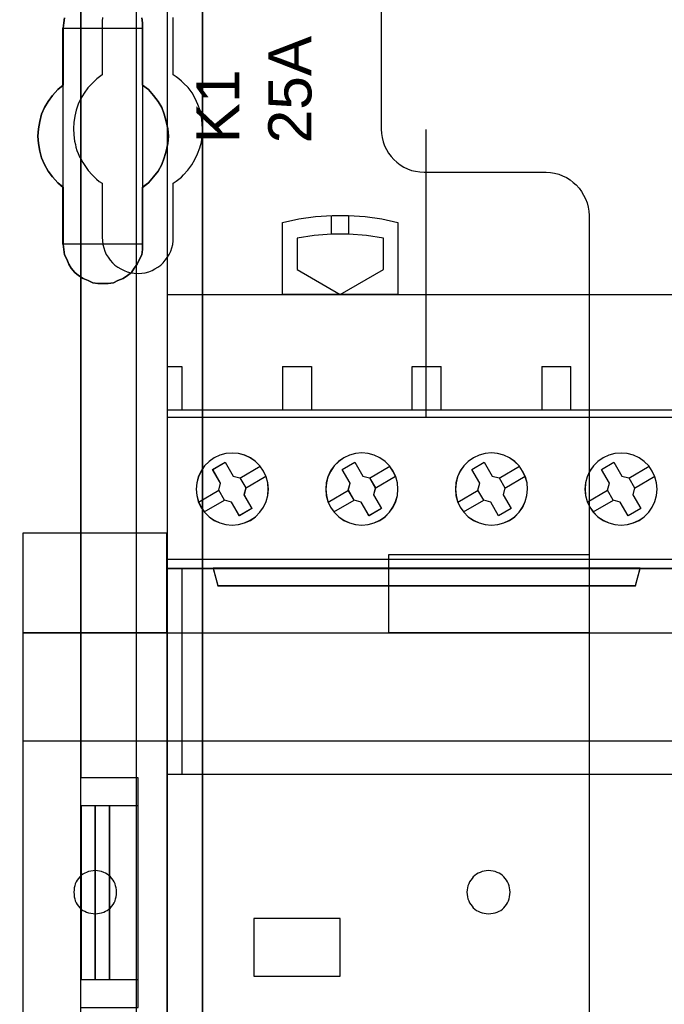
# Model space of a CAD drawing. Extents: x -631805 to -376315, y -40155 to 84873.
# Tile 32 of 256: x -615106 to -614658, y -34962 to -34279. Entities that reach past the tile are written whole.
import ezdxf

# ---------------------------------------------------------------- set-up
doc = ezdxf.new("R2010")
doc.units = 0
doc.header["$MEASUREMENT"] = 0
doc.layers.get('0').update_dxf_attribs({"color": 252})
for name, color, linetype in [('30', 7, 'Continuous'), ('45', 8, 'Continuous'), ('5', 7, 'Continuous'), ('50', 7, 'Continuous')]:
    doc.layers.add(name, color=color, linetype=linetype)
doc.styles.get("Standard").update_dxf_attribs({"font": 'arial.ttf', "bigfont": 'BIGFONT.SHX'})

# ---------------------------------------------------------------- blocks, each defined once
blk = doc.blocks.new('*U1036')
at = {"layer": '5', "color": 7}
for points in [[(512.441967, -420.09206), (512.441967, -743.189759)], [(512.442723, -743.189733), (512.442723, -420.09035), (512.391166, -418.960093), (512.288053, -418.035337), (512.184939, -417.624335), (512.081826, -417.367458), (511.978713, -417.161957), (511.875599, -417.110582), (510.328897, -416.853705), (510.328897, -416.853705), (500.687789, -416.853705), (499.192644, -417.110582), (499.089531, -417.161957), (498.986417, -417.367458), (498.883304, -417.624335), (498.780191, -418.035337), (498.62552, -418.960093), (498.62552, -420.09035), (498.62552, -498.745964), (498.62552, -523.251991), (498.62552, -648.761896)], [(508.216007, -449.786298), (508.267581, -450.14598), (508.267581, -450.505662), (508.267581, -454.462163), (508.680179, -454.770462), (509.041202, -455.181527), (509.35065, -455.592592), (509.608524, -456.003657), (509.763248, -456.466105), (509.917972, -456.979937), (510.021122, -457.493768), (510.072696, -458.007599), (510.021122, -458.521431), (509.917972, -459.035262), (509.763248, -459.49771), (509.608524, -459.960158), (509.35065, -460.422606), (509.041202, -460.833672), (508.680179, -461.244737), (508.267581, -461.553035), (508.267581, -465.509537), (508.267581, -465.869219), (508.216007, -466.2289), (508.061283, -466.537199), (507.906558, -466.896881), (507.70026, -467.153797), (507.493961, -467.462096), (507.236087, -467.667628), (506.926639, -467.873161), (506.565616, -468.02731), (506.256168, -468.18146), (505.895145, -468.232843), (505.534122, -468.232843), (505.173099, -468.232843), (504.812076, -468.18146), (504.502628, -468.02731), (504.141605, -467.873161), (503.832156, -467.667628), (503.574283, -467.462096), (503.316409, -467.153797), (503.161685, -466.896881), (503.006961, -466.537199), (502.852237, -466.2289), (502.800662, -465.869219), (502.749087, -465.509537), (502.749087, -461.553035), (502.388064, -461.244737), (502.027041, -460.833672), (501.717593, -460.422606), (501.459719, -459.960158), (501.253421, -459.49771), (501.150271, -459.035262), (501.047122, -458.521431), (500.995547, -458.007599), (501.047122, -457.493768), (501.150271, -456.979937), (501.253421, -456.466105), (501.459719, -456.003657), (501.717593, -455.592592), (502.027041, -455.181527), (502.388064, -454.770462), (502.749087, -454.462163), (502.749087, -450.505662), (502.800662, -450.14598), (502.852237, -449.786298)], [(502.852237, -449.786298), (502.800662, -450.14598), (502.749087, -450.505662), (502.749087, -454.462163), (502.388064, -454.770462), (502.027041, -455.181527), (501.717593, -455.592592), (501.459719, -456.003657), (501.253421, -456.466105), (501.150271, -456.979937), (501.047122, -457.493768), (500.995547, -458.007599), (501.047122, -458.521431), (501.150271, -459.035262), (501.253421, -459.49771), (501.459719, -459.960158), (501.717593, -460.422606), (502.027041, -460.833672), (502.388064, -461.244737), (502.749087, -461.553035), (502.749087, -465.509537), (502.800662, -465.869219), (502.852237, -466.2289), (503.006961, -466.537199), (503.161685, -466.896881), (503.316409, -467.153797), (503.574283, -467.462096), (503.832156, -467.667628), (504.141605, -467.873161), (504.502628, -468.02731), (504.812076, -468.18146), (505.173099, -468.232843), (505.534122, -468.232843), (505.895145, -468.232843), (506.256168, -468.18146), (506.565616, -468.02731), (506.926639, -467.873161), (507.236087, -467.667628), (507.493961, -467.462096), (507.70026, -467.153797), (507.906558, -466.896881), (508.061283, -466.537199), (508.216007, -466.2289), (508.267581, -465.869219), (508.267581, -465.509537), (508.267581, -461.553035), (508.680179, -461.244737), (509.041202, -460.833672), (509.35065, -460.422606), (509.608524, -459.960158), (509.763248, -459.49771), (509.917972, -459.035262), (510.021122, -458.521431), (510.072696, -458.007599), (510.021122, -457.493768), (509.917972, -456.979937), (509.763248, -456.466105), (509.608524, -456.003657), (509.35065, -455.592592), (509.041202, -455.181527), (508.680179, -454.770462), (508.267581, -454.462163), (508.267581, -450.505662), (508.267581, -450.14598), (508.216007, -449.786298)], [(502.852237, -449.786298), (502.800662, -450.14598), (502.749087, -450.505662), (502.749087, -454.462163), (502.388064, -454.770462), (502.027041, -455.181527), (501.717593, -455.592592), (501.459719, -456.003657), (501.253421, -456.466105), (501.150271, -456.979937), (501.047122, -457.493768), (500.995547, -458.007599), (501.047122, -458.521431), (501.150271, -459.035262), (501.253421, -459.49771), (501.459719, -459.960158), (501.717593, -460.422606), (502.027041, -460.833672), (502.388064, -461.244737), (502.749087, -461.553035), (502.749087, -465.509537), (502.800662, -465.869219), (502.852237, -466.2289), (503.006961, -466.537199), (503.161685, -466.896881), (503.316409, -467.153797), (503.574283, -467.462096), (503.832156, -467.667628), (504.141605, -467.873161), (504.502628, -468.02731), (504.812076, -468.18146), (505.173099, -468.232843), (505.534122, -468.232843), (505.895145, -468.232843), (506.256168, -468.18146), (506.565616, -468.02731), (506.926639, -467.873161), (507.236087, -467.667628), (507.493961, -467.462096), (507.70026, -467.153797), (507.906558, -466.896881), (508.061283, -466.537199), (508.216007, -466.2289), (508.267581, -465.869219), (508.267581, -465.509537), (508.267581, -461.553035), (508.680179, -461.244737), (509.041202, -460.833672), (509.35065, -460.422606), (509.608524, -459.960158), (509.763248, -459.49771), (509.917972, -459.035262), (510.021122, -458.521431), (510.072696, -458.007599), (510.021122, -457.493768), (509.917972, -456.979937), (509.763248, -456.466105), (509.608524, -456.003657), (509.35065, -455.592592), (509.041202, -455.181527), (508.680179, -454.770462), (508.267581, -454.462163), (508.267581, -450.505662), (508.267581, -450.14598), (508.216007, -449.786298)], [(502.85105, -449.788672), (502.799466, -450.14877), (502.747882, -450.508867), (508.26734, -450.508867), (508.26734, -450.508867), (508.26734, -450.14877), (508.215757, -449.788672)]]:
    blk.add_lwpolyline(points, dxfattribs=at)
for points in [[(512.440072, -743.18882), (512.440072, -420.092375), (512.440072, -743.18882)], [(502.747882, -450.506219), (502.747882, -454.462535), (502.747882, -450.506219)], [(508.264689, -454.462535), (508.264689, -450.506219), (508.264689, -454.462535)], [(502.750533, -454.459887), (502.389213, -454.768337), (502.027892, -455.179604), (501.718188, -455.590871), (501.460102, -456.002138), (501.253633, -456.464813), (501.150399, -456.978897), (501.047164, -457.492981), (500.995547, -458.007065), (501.047164, -458.521149), (501.150399, -459.035233), (501.253633, -459.497908), (501.460102, -459.960583), (501.718188, -460.423259), (502.027892, -460.834526), (502.389213, -461.245793), (502.750533, -461.554243), (502.750533, -454.459887)], [(508.264689, -461.554243), (508.677948, -461.245793), (509.03955, -460.834526), (509.349494, -460.423259), (509.60778, -459.960583), (509.762752, -459.497908), (509.917724, -459.035233), (510.021039, -458.521149), (510.072696, -458.007065), (510.021039, -457.492981), (509.917724, -456.978897), (509.762752, -456.464813), (509.60778, -456.002138), (509.349494, -455.590871), (509.03955, -455.179604), (508.677948, -454.768337), (508.264689, -454.459887), (508.264689, -461.554243)], [(502.747882, -461.551595), (502.747882, -465.507911), (502.747882, -461.551595)], [(508.264689, -465.507911), (508.264689, -461.551595), (508.264689, -465.507911)], [(502.747882, -465.507911), (502.799466, -465.867807), (502.85105, -466.227704), (503.005801, -466.536187), (503.160552, -466.896084), (503.315303, -467.153153), (503.573222, -467.461635), (503.83114, -467.667291), (504.140643, -467.872946), (504.501729, -468.027187), (504.811231, -468.181429), (505.172317, -468.232843), (505.533403, -468.232843), (505.894489, -468.232843), (506.255575, -468.181429), (506.565078, -468.027187), (506.926164, -467.872946), (507.235666, -467.667291), (507.493585, -467.461635), (507.69992, -467.153153), (507.906254, -466.896084), (508.061006, -466.536187), (508.215757, -466.227704), (508.26734, -465.867807), (508.26734, -465.507911), (502.747882, -465.507911)]]:
    blk.add_lwpolyline(points, close=True, dxfattribs=at)
at = {"layer": '50', "color": 7}
for points in [[(503.983265, -85.921426), (839.76091, -85.921426), (839.76091, -735.000783), (503.983265, -735.000783), (503.983265, -85.921426)], [(507.824617, -728.385739), (835.919558, -728.385739), (835.919558, -441.457538), (507.824617, -441.457538), (507.824617, -728.385739)]]:
    blk.add_lwpolyline(points, dxfattribs=at)
blk = doc.blocks.new('*U1055')
at = {"layer": '50', "color": 7}
for points in [[(503.999172, -518.475839), (507.968207, -518.475839), (507.968207, -502.523649), (503.999172, -502.523649), (503.999172, -443.506853)], [(509.985212, -443.001103), (509.985212, -577.995737)], [(509.985212, -443.001536), (509.985212, -477.51456), (834.016113, -477.51456)], [(509.985212, -443.001536), (509.985212, -477.51456), (834.016113, -477.51456)], [(527.95924, -477.55693), (527.95924, -457.544965)], [(509.985212, -487.347089), (834.016113, -487.347089), (834.016113, -533.64975), (509.985212, -533.64975), (509.985212, -487.347089)], [(504.988008, -504.475234), (503.999172, -504.475234), (503.999172, -516.521606), (504.988008, -516.521606), (504.988008, -504.475234)], [(505.976845, -504.475234), (504.985357, -504.475234), (504.985357, -516.521606), (505.976845, -516.521606), (505.976845, -504.475234)], [(507.970424, -504.475234), (505.974194, -504.475234), (505.974194, -516.521606), (507.970424, -516.521606), (507.970424, -504.475234)]]:
    blk.add_lwpolyline(points, dxfattribs=at)
blk = doc.blocks.new('*U1056')
at = {"layer": '30', "color": 7}
for points in [[(524.841258, -435.499232), (524.841258, -457.516491), (524.863635, -457.809154), (524.908387, -458.101817), (524.975515, -458.39448), (525.06502, -458.664631), (525.199277, -458.934781), (525.35591, -459.182419), (525.534919, -459.407544), (525.713928, -459.63267), (525.937689, -459.81277), (526.16145, -459.99287), (526.407588, -460.150458), (526.676101, -460.263021), (526.944615, -460.375583), (527.213129, -460.443121), (527.526394, -460.488146), (527.817284, -460.510659), (536.297839, -460.510659), (536.588729, -460.533171), (536.879618, -460.578196), (537.170508, -460.645734), (537.439022, -460.758297), (537.707535, -460.870859), (537.953673, -461.028447), (538.177434, -461.208547), (538.378819, -461.388648), (538.580204, -461.613773), (538.759213, -461.838898), (538.89347, -462.086536), (539.027727, -462.356687), (539.139608, -462.626837), (539.206736, -462.9195), (539.251488, -463.212163), (539.273865, -463.504826), (539.273865, -557.494662)], [(524.841258, -435.499232), (524.841258, -457.516491), (524.863635, -457.809154), (524.908387, -458.101817), (524.975515, -458.39448), (525.06502, -458.664631), (525.199277, -458.934781), (525.35591, -459.182419), (525.534919, -459.407544), (525.713928, -459.63267), (525.937689, -459.81277), (526.16145, -459.99287), (526.407588, -460.150458), (526.676101, -460.263021), (526.944615, -460.375583), (527.213129, -460.443121), (527.526394, -460.488146), (527.817284, -460.510659), (536.297839, -460.510659), (536.588729, -460.533171), (536.879618, -460.578196), (537.170508, -460.645734), (537.439022, -460.758297), (537.707535, -460.870859), (537.953673, -461.028447), (538.177434, -461.208547), (538.378819, -461.388648), (538.580204, -461.613773), (538.759213, -461.838898), (538.89347, -462.086536), (539.027727, -462.356687), (539.139608, -462.626837), (539.206736, -462.9195), (539.251488, -463.212163), (539.273865, -463.504826), (539.273865, -557.494662)], [(510.408935, -465.014691), (510.408935, -461.254668), (510.610341, -461.119577), (510.789369, -460.984486), (510.968396, -460.849396), (511.125046, -460.69179), (511.415965, -460.354063), (511.684507, -459.993822), (511.908291, -459.63358), (512.087319, -459.228308), (512.243968, -458.823036), (512.35586, -458.417764), (512.422996, -457.989977), (512.445374, -457.539675), (512.422996, -457.111888), (512.35586, -456.661586), (512.266347, -456.233799), (512.109697, -455.806012), (511.93067, -455.40074), (511.706885, -454.995468), (511.438344, -454.635226), (511.125046, -454.320014), (510.968396, -454.184924), (510.789369, -454.027318), (510.610341, -453.892227), (510.408935, -453.757137), (510.408935, -450.019629), (510.386557, -449.771963)], [(505.485676, -449.771963), (505.463297, -450.019629), (505.463297, -453.757137), (505.28427, -453.892227), (505.105242, -454.027318), (504.926215, -454.184924), (504.769565, -454.342529), (504.478646, -454.657741), (504.210104, -455.017983), (503.98632, -455.40074), (503.807292, -455.783496), (503.673021, -456.188768), (503.561129, -456.616555), (503.493994, -457.044342), (503.471615, -457.47213), (503.493994, -457.922432), (503.538751, -458.350219), (503.605886, -458.57537), (503.650643, -458.778006), (503.717778, -459.003157), (503.807292, -459.205793), (503.896806, -459.430944), (504.008698, -459.63358), (504.12059, -459.836216), (504.254861, -460.038852), (504.501024, -460.376578), (504.769565, -460.69179), (504.926215, -460.849396), (505.082864, -460.984486), (505.261891, -461.142092), (505.463297, -461.254668), (505.463297, -465.014691), (505.485676, -465.262357), (505.508054, -465.510023), (505.57519, -465.757689), (505.664703, -465.98284), (505.754217, -466.207991), (505.888488, -466.410627), (506.022759, -466.613263), (506.179408, -466.793384), (506.358435, -466.95099), (506.559842, -467.086081), (506.761248, -467.221171), (506.985032, -467.333747), (507.208817, -467.423807), (507.45498, -467.491353), (507.701143, -467.513868), (507.969684, -467.536383), (508.215847, -467.513868), (508.46201, -467.491353), (508.708173, -467.423807), (508.931957, -467.333747), (509.133363, -467.221171), (509.334769, -467.086081), (509.536176, -466.95099), (509.692825, -466.793384), (509.849474, -466.613263), (510.006123, -466.410627), (510.118015, -466.207991), (510.229907, -465.98284), (510.297043, -465.757689), (510.364178, -465.510023), (510.386557, -465.262357), (510.408935, -465.014691)], [(499.9802, -485.519876), (509.940145, -485.519876), (509.940145, -492.479177), (499.9802, -492.479177), (499.9802, -485.519876)], [(525.377131, -487.029313), (539.273865, -487.029313), (539.273865, -492.479177), (525.377131, -492.479177), (525.377131, -487.029313)], [(499.9802, -492.476529), (844.087401, -492.476529), (844.087401, -528.454107), (499.9802, -528.454107), (499.9802, -492.476529)], [(499.9802, -499.973403), (844.087401, -499.973403), (844.087401, -520.957234), (499.9802, -520.957234), (499.9802, -499.973403)], [(504.993908, -511.974756), (505.150738, -511.952227), (505.285163, -511.929698), (505.419589, -511.907169), (505.576419, -511.862111), (505.68844, -511.794524), (505.822865, -511.726938), (505.934887, -511.636822), (506.046908, -511.546706), (506.136525, -511.434062), (506.226142, -511.321417), (506.293355, -511.208772), (506.360567, -511.073599), (506.405376, -510.938425), (506.450184, -510.780723), (506.472589, -510.623021), (506.472589, -510.465318), (506.472589, -510.307616), (506.450184, -510.172442), (506.405376, -510.01474), (506.360567, -509.879566), (506.293355, -509.744393), (506.226142, -509.631748), (506.136525, -509.519103), (506.046908, -509.406459), (505.934887, -509.316343), (505.822865, -509.226228), (505.68844, -509.158641), (505.576419, -509.091054), (505.419589, -509.023467), (505.285163, -509.000938), (505.150738, -508.978409), (504.993908, -508.955881), (504.837079, -508.978409), (504.680249, -509.000938), (504.523419, -509.023467), (504.388994, -509.091054), (504.254568, -509.158641), (504.120143, -509.226228), (504.008121, -509.316343), (503.918504, -509.406459), (503.828887, -509.519103), (503.73927, -509.631748), (503.672058, -509.744393), (503.604845, -509.879566), (503.560036, -510.01474), (503.515228, -510.172442), (503.515228, -510.307616), (503.492824, -510.465318), (503.515228, -510.623021), (503.515228, -510.780723), (503.560036, -510.938425), (503.604845, -511.073599), (503.672058, -511.208772), (503.73927, -511.321417), (503.828887, -511.434062), (503.918504, -511.546706), (504.008121, -511.636822), (504.120143, -511.726938), (504.254568, -511.794524), (504.388994, -511.862111), (504.523419, -511.907169), (504.680249, -511.929698), (504.837079, -511.952227), (504.993908, -511.974756)], [(532.291034, -511.974756), (532.447801, -511.952227), (532.604569, -511.929698), (532.761336, -511.907169), (532.895708, -511.862111), (533.03008, -511.794524), (533.142056, -511.726938), (533.254033, -511.636822), (533.36601, -511.546706), (533.455591, -511.434062), (533.545172, -511.321417), (533.612358, -511.208772), (533.679544, -511.073599), (533.724335, -510.938425), (533.74673, -510.780723), (533.769126, -510.623021), (533.791521, -510.465318), (533.769126, -510.307616), (533.74673, -510.172442), (533.724335, -510.01474), (533.679544, -509.879566), (533.612358, -509.744393), (533.545172, -509.631748), (533.455591, -509.519103), (533.36601, -509.406459), (533.254033, -509.316343), (533.142056, -509.226228), (533.03008, -509.158641), (532.895708, -509.091054), (532.761336, -509.023467), (532.604569, -509.000938), (532.447801, -508.978409), (532.291034, -508.955881), (532.134267, -508.978409), (531.999895, -509.000938), (531.843128, -509.023467), (531.708756, -509.091054), (531.574384, -509.158641), (531.462407, -509.226228), (531.35043, -509.316343), (531.238454, -509.406459), (531.148873, -509.519103), (531.059291, -509.631748), (530.96971, -509.744393), (530.924919, -509.879566), (530.857733, -510.01474), (530.835338, -510.172442), (530.812943, -510.307616), (530.790547, -510.465318), (530.812943, -510.623021), (530.835338, -510.780723), (530.857733, -510.938425), (530.924919, -511.073599), (530.96971, -511.208772), (531.059291, -511.321417), (531.148873, -511.434062), (531.238454, -511.546706), (531.35043, -511.636822), (531.462407, -511.726938), (531.574384, -511.794524), (531.708756, -511.862111), (531.843128, -511.907169), (531.999895, -511.929698), (532.134267, -511.952227), (532.291034, -511.974756)]]:
    blk.add_lwpolyline(points, dxfattribs=at)
blk.add_lwpolyline([(499.9802, -492.476529), (844.087401, -492.476529), (844.087401, -528.454107), (499.9802, -528.454107), (499.9802, -492.476529)], close=True, dxfattribs=at)
blk = doc.blocks.new('*U1057')
at = {"layer": '45', "color": 7}
for points in [[(517.996645, -468.998154), (517.996645, -463.990004), (517.996645, -463.990004), (519.126539, -463.74399), (520.273996, -463.574123), (521.427307, -463.497975), (522.574764, -463.497975), (523.728075, -463.574123), (524.875532, -463.74399), (526.005426, -463.990004), (526.005426, -463.990004), (526.005426, -468.998154), (517.996645, -468.998154)], [(525.005986, -465.088103), (523.811035, -464.894653), (522.604369, -464.800858), (521.391845, -464.800858), (520.191036, -464.894653), (518.996086, -465.088103), (518.996086, -465.088103), (518.996086, -467.262959), (518.996086, -467.262959), (521.995178, -468.998154), (521.995178, -468.998154), (525.005986, -467.262959), (525.005986, -467.262959), (525.005986, -465.088103), (525.005986, -465.088103)], [(527.997408, -468.984913), (546.002195, -468.984913), (546.002195, -468.984913), (546.002195, -552.014574), (546.002195, -552.014574), (527.997408, -552.014574), (527.997408, -552.014574), (509.998467, -552.014574), (509.998467, -552.014574), (509.998467, -468.984913), (509.998467, -468.984913), (527.997408, -468.984913), (527.997408, -468.984913)], [(527.997408, -468.99021), (545.996893, -468.99021), (545.996893, -552.009278), (527.997408, -552.009278), (510.003769, -552.009278), (510.003769, -468.99021), (527.997408, -468.99021)], [(516.670427, -481.244078), (516.424196, -480.880912), (516.113477, -480.57632), (515.755856, -480.324446), (515.36306, -480.142863), (514.929225, -480.025712), (514.501253, -479.990567), (514.061556, -480.025712), (513.645309, -480.137005), (513.24665, -480.324446), (512.889029, -480.570463), (512.57831, -480.880912), (512.332079, -481.238221), (512.144475, -481.636533), (512.033085, -482.064132), (511.992047, -482.491732), (512.033085, -482.931046), (512.144475, -483.346931), (512.326217, -483.745243), (512.57831, -484.102552), (512.889029, -484.418859), (513.24665, -484.664875), (513.645309, -484.846458), (514.061556, -484.957751), (514.501253, -484.992896), (514.935088, -484.957751), (515.357197, -484.846458), (515.755856, -484.664875), (516.113477, -484.413001), (516.418333, -484.102552), (516.670427, -483.745243), (516.852168, -483.352788), (516.969421, -482.931046), (517.010459, -482.497589), (516.975283, -482.064132), (516.858031, -481.636533), (516.670427, -481.244078)], [(516.665843, -481.24672), (516.420133, -480.884322), (516.11007, -480.580376), (515.753205, -480.329036), (515.361239, -480.147837), (514.928321, -480.030934), (514.501253, -479.995863), (514.062485, -480.030934), (513.647118, -480.141992), (513.249301, -480.329036), (512.892436, -480.574531), (512.582373, -480.884322), (512.336663, -481.240875), (512.149455, -481.638344), (512.038301, -482.065038), (511.997349, -482.491732), (512.038301, -482.930116), (512.149455, -483.34512), (512.330813, -483.742589), (512.582373, -484.099141), (512.892436, -484.414778), (513.249301, -484.660273), (513.647118, -484.841472), (514.062485, -484.952529), (514.501253, -484.9876), (514.934171, -484.952529), (515.355389, -484.841472), (515.753205, -484.660273), (516.11007, -484.408933), (516.414283, -484.099141), (516.665843, -483.742589), (516.847201, -483.350965), (516.964205, -482.930116), (517.005157, -482.497577), (516.970056, -482.065038), (516.853051, -481.638344), (516.665843, -481.24672)], [(525.665536, -481.242516), (525.419408, -480.879198), (525.114678, -480.57448), (524.751347, -480.322501), (524.358714, -480.140842), (523.93092, -480.023643), (523.497267, -479.982623), (523.063613, -480.023643), (522.641679, -480.134982), (522.249047, -480.322501), (521.885715, -480.56862), (521.580986, -480.879198), (521.328998, -481.236656), (521.141472, -481.635134), (521.030128, -482.062912), (520.994967, -482.49069), (521.030128, -482.930187), (521.141472, -483.346245), (521.323138, -483.744723), (521.580986, -484.102181), (521.891576, -484.418619), (522.249047, -484.664738), (522.641679, -484.846397), (523.063613, -484.957737), (523.503127, -484.992896), (523.936781, -484.957737), (524.358714, -484.846397), (524.751347, -484.664738), (525.108818, -484.412759), (525.419408, -484.102181), (525.665536, -483.744723), (525.847201, -483.352105), (525.970265, -482.930187), (526.005426, -482.49655), (525.970265, -482.062912), (525.853062, -481.635134), (525.665536, -481.242516)], [(525.660953, -481.245149), (525.415346, -480.882599), (525.111261, -480.578525), (524.748699, -480.327079), (524.356897, -480.145804), (523.930009, -480.028852), (523.497273, -479.987919), (523.064537, -480.028852), (522.643496, -480.139956), (522.251695, -480.327079), (521.889132, -480.572677), (521.585048, -480.882599), (521.333593, -481.239301), (521.146464, -481.636937), (521.035356, -482.06381), (521.000269, -482.490683), (521.035356, -482.929252), (521.146464, -483.34443), (521.327745, -483.742066), (521.585048, -484.098768), (521.89498, -484.414537), (522.251695, -484.660136), (522.643496, -484.841411), (523.064537, -484.952515), (523.503121, -484.9876), (523.935857, -484.952515), (524.356897, -484.841411), (524.748699, -484.660136), (525.105413, -484.40869), (525.415346, -484.098768), (525.660953, -483.742066), (525.842234, -483.350278), (525.965038, -482.929252), (526.000124, -482.496531), (525.965038, -482.06381), (525.848082, -481.636937), (525.660953, -481.245149)], [(534.659983, -481.242516), (534.413883, -480.879198), (534.109187, -480.56862), (533.751755, -480.322501), (533.359166, -480.140842), (532.925561, -480.023643), (532.491955, -479.982623), (532.05835, -480.023643), (531.636463, -480.134982), (531.243875, -480.322501), (530.886443, -480.56862), (530.575888, -480.879198), (530.329787, -481.236656), (530.136423, -481.635134), (530.030951, -482.057052), (529.989934, -482.49069), (530.030951, -482.930187), (530.142282, -483.346245), (530.323928, -483.744723), (530.575888, -484.102181), (530.886443, -484.418619), (531.243875, -484.664738), (531.642323, -484.846397), (532.05835, -484.957737), (532.497815, -484.992896), (532.93142, -484.957737), (533.353307, -484.846397), (533.751755, -484.664738), (534.109187, -484.412759), (534.413883, -484.102181), (534.665843, -483.744723), (534.847488, -483.352105), (534.964679, -482.930187), (535.005696, -482.49655), (534.970538, -482.057052), (534.853348, -481.635134), (534.659983, -481.242516)], [(534.655412, -481.245149), (534.409832, -480.882599), (534.10578, -480.572677), (533.749104, -480.327079), (533.357345, -480.145804), (532.924657, -480.028852), (532.491968, -479.987919), (532.059279, -480.028852), (531.638284, -480.139956), (531.246526, -480.327079), (530.88985, -480.572677), (530.579951, -480.882599), (530.334371, -481.239301), (530.141415, -481.636937), (530.036166, -482.057962), (529.995236, -482.490683), (530.036166, -482.929252), (530.147262, -483.34443), (530.328524, -483.742066), (530.579951, -484.098768), (530.88985, -484.414537), (531.246526, -484.660136), (531.644132, -484.841411), (532.059279, -484.952515), (532.497815, -484.9876), (532.930504, -484.952515), (533.351498, -484.841411), (533.749104, -484.660136), (534.10578, -484.40869), (534.409832, -484.098768), (534.661259, -483.742066), (534.842521, -483.350278), (534.959463, -482.929252), (535.000394, -482.496531), (534.965311, -482.057962), (534.848368, -481.636937), (534.655412, -481.245149)], [(543.663243, -481.244078), (543.416985, -480.880912), (543.106231, -480.57632), (542.74857, -480.324446), (542.35573, -480.142863), (541.92771, -480.025712), (541.493827, -479.990567), (541.059944, -480.025712), (540.637787, -480.137005), (540.244947, -480.324446), (539.881423, -480.570463), (539.576532, -480.880912), (539.324411, -481.238221), (539.136786, -481.636533), (539.025383, -482.064132), (538.990204, -482.491732), (539.025383, -482.931046), (539.136786, -483.346931), (539.318548, -483.745243), (539.570669, -484.102552), (539.887286, -484.418859), (540.244947, -484.664875), (540.637787, -484.846458), (541.059944, -484.957751), (541.49969, -484.992896), (541.933574, -484.957751), (542.349867, -484.846458), (542.74857, -484.664875), (543.106231, -484.413001), (543.416985, -484.102552), (543.663243, -483.745243), (543.845005, -483.352788), (543.968134, -482.931046), (544.003314, -482.497589), (543.968134, -482.064132), (543.850868, -481.636533), (543.663243, -481.244078)], [(543.65866, -481.24672), (543.412923, -480.884322), (543.102826, -480.580376), (542.745922, -480.329036), (542.353913, -480.147837), (541.926799, -480.030934), (541.493833, -479.995863), (541.060868, -480.030934), (540.639604, -480.141992), (540.247595, -480.329036), (539.88484, -480.574531), (539.580594, -480.884322), (539.329006, -481.240875), (539.141778, -481.638344), (539.030611, -482.065038), (538.995506, -482.491732), (539.030611, -482.930116), (539.141778, -483.34512), (539.323155, -483.742589), (539.574743, -484.099141), (539.890691, -484.414778), (540.247595, -484.660273), (540.639604, -484.841472), (541.060868, -484.952529), (541.499684, -484.9876), (541.93265, -484.952529), (542.348062, -484.841472), (542.745922, -484.660273), (543.102826, -484.408933), (543.412923, -484.099141), (543.65866, -483.742589), (543.840038, -483.350965), (543.962906, -482.930116), (543.998012, -482.497577), (543.962906, -482.065038), (543.845889, -481.638344), (543.65866, -481.24672)], [(513.137295, -481.129884), (514.001527, -480.631416), (514.001527, -480.631416), (514.560044, -481.587301), (514.560044, -481.587301), (515.036254, -481.722181), (515.036254, -481.722181), (515.441914, -482.414172), (515.441914, -482.414172), (515.318452, -482.895046), (515.318452, -482.895046), (515.865211, -483.850932), (515.865211, -483.850932), (514.9951, -484.349399), (514.9951, -484.349399), (514.448341, -483.399378), (514.448341, -483.399378), (513.960373, -483.270363), (513.960373, -483.270363), (513.560592, -482.578373), (513.560592, -482.578373), (513.689933, -482.091634), (513.689933, -482.091634), (513.137295, -481.129884), (513.137295, -481.129884)], [(513.142597, -481.13376), (514.00263, -480.636712), (514.558433, -481.589874), (515.032329, -481.72437), (515.436018, -482.414389), (515.313156, -482.893893), (515.857258, -483.847055), (514.991375, -484.344103), (514.447272, -483.396789), (513.961676, -483.268141), (513.563837, -482.578122), (513.69255, -482.09277), (513.142597, -481.13376)], [(522.134913, -481.129884), (523.003997, -480.631416), (523.003997, -480.631416), (523.555983, -481.587301), (523.555983, -481.587301), (524.037502, -481.722181), (524.037502, -481.722181), (524.436811, -482.414172), (524.436811, -482.414172), (524.313495, -482.895046), (524.313495, -482.895046), (524.865481, -483.850932), (524.865481, -483.850932), (523.996397, -484.349399), (523.996397, -484.349399), (523.444411, -483.399378), (523.444411, -483.399378), (522.957019, -483.270363), (522.957019, -483.270363), (522.55771, -482.578373), (522.55771, -482.578373), (522.686899, -482.091634), (522.686899, -482.091634), (522.134913, -481.129884), (522.134913, -481.129884)], [(522.140215, -481.13376), (523.005924, -480.636712), (523.555766, -481.589874), (524.035415, -481.72437), (524.433174, -482.414389), (524.310336, -482.893893), (524.860179, -483.847055), (523.99447, -484.344103), (523.444628, -483.396789), (522.959129, -483.268141), (522.561371, -482.578122), (522.690057, -482.09277), (522.140215, -481.13376)], [(531.12988, -481.129884), (531.998964, -480.631416), (531.998964, -480.631416), (532.556822, -481.587301), (532.556822, -481.587301), (533.032469, -481.722181), (533.032469, -481.722181), (533.431778, -482.414172), (533.431778, -482.414172), (533.308462, -482.895046), (533.308462, -482.895046), (533.860448, -483.850932), (533.860448, -483.850932), (532.991364, -484.349399), (532.991364, -484.349399), (532.44525, -483.399378), (532.44525, -483.399378), (531.957859, -483.270363), (531.957859, -483.270363), (531.55855, -482.572508), (531.55855, -482.572508), (531.687738, -482.091634), (531.687738, -482.091634), (531.12988, -481.129884), (531.12988, -481.129884)], [(531.135182, -481.13376), (532.000891, -480.636712), (532.556582, -481.589874), (533.030383, -481.72437), (533.428141, -482.414389), (533.305304, -482.893893), (533.855146, -483.847055), (532.989437, -484.344103), (532.445444, -483.396789), (531.959945, -483.268141), (531.562187, -482.572274), (531.690874, -482.09277), (531.135182, -481.13376)], [(540.130149, -481.129884), (541.000077, -480.631416), (541.000077, -480.631416), (541.552599, -481.587301), (541.552599, -481.587301), (542.034586, -481.722181), (542.034586, -481.722181), (542.434282, -482.414172), (542.434282, -482.414172), (542.310846, -482.895046), (542.310846, -482.895046), (542.863368, -483.850932), (542.863368, -483.850932), (541.99344, -484.349399), (541.99344, -484.349399), (541.440919, -483.399378), (541.440919, -483.399378), (540.953054, -483.270363), (540.953054, -483.270363), (540.553357, -482.578373), (540.553357, -482.578373), (540.682671, -482.091634), (540.682671, -482.091634), (540.130149, -481.129884), (540.130149, -481.129884)], [(540.135451, -481.13376), (541.002004, -480.636712), (541.552382, -481.589874), (542.032499, -481.72437), (542.430645, -482.414389), (542.307688, -482.893893), (542.858066, -483.847055), (541.991513, -484.344103), (541.441135, -483.396789), (540.955163, -483.268141), (540.557018, -482.578122), (540.685829, -482.09277), (540.135451, -481.13376)], [(509.998467, -487.990587), (527.997408, -487.990587), (527.997408, -487.990587), (546.002195, -487.990587), (546.002195, -502.301114), (527.997408, -502.301114), (527.997408, -502.301114), (509.998467, -502.301114), (509.998467, -487.990587)], [(510.003769, -487.995883), (527.997408, -487.995883), (545.996893, -487.995883), (545.996893, -502.295818), (527.997408, -502.295818), (510.003769, -502.295818), (510.003769, -487.995883)], [(513.179711, -487.990587), (513.501327, -489.200785), (513.501327, -489.200785), (542.499336, -489.200785), (542.499336, -489.200785), (542.820951, -487.990587), (513.179711, -487.990587)], [(513.185013, -487.995883), (513.506514, -489.195489), (542.494149, -489.195489), (542.815649, -487.995883), (513.185013, -487.995883)], [(515.98981, -516.299162), (522.002361, -516.299162), (522.002361, -512.28194), (515.98981, -512.28194), (515.98981, -516.299162)], [(515.995112, -516.293866), (521.997059, -516.293866), (521.997059, -512.287236), (515.995112, -512.287236), (515.995112, -516.293866)]]:
    blk.add_lwpolyline(points, close=True, dxfattribs=at)
for points in [[(521.392623, -464.814099), (521.392623, -463.497975)], [(522.596193, -464.814099), (522.596193, -463.497975)], [(509.998467, -473.987243), (511.005861, -473.987243)], [(510.992606, -473.987243), (510.992606, -477.006118)], [(517.996645, -473.987243), (520.008782, -473.987243)], [(517.996645, -473.987243), (517.996645, -477.006118)], [(519.995526, -473.987243), (519.995526, -477.006118)], [(526.996914, -477.006118), (526.996914, -473.987243)], [(526.996914, -473.987243), (528.004308, -473.987243)], [(527.991053, -473.987243), (529.003749, -473.987243)], [(528.990494, -473.987243), (528.990494, -477.006118)], [(535.991881, -473.987243), (538.004018, -473.987243)], [(535.991881, -473.987243), (535.991881, -477.006118)], [(537.990763, -473.987243), (537.990763, -477.006118)], [(509.998467, -476.990229), (528.004308, -476.990229)], [(527.991053, -476.990229), (546.002195, -476.990229)], [(515.027484, -481.733041), (516.443137, -480.912119)], [(524.027753, -481.733041), (525.438105, -480.912119)], [(533.02272, -481.733041), (534.438374, -480.912119)], [(542.02564, -481.733041), (543.435992, -480.912119)], [(515.430441, -482.421556), (516.840793, -481.603282)], [(524.425409, -482.421556), (525.841062, -481.603282)], [(533.420376, -482.421556), (534.836029, -481.603282)], [(542.423296, -482.421556), (543.83895, -481.603282)], [(512.156411, -483.390774), (513.572065, -482.5725)], [(521.151378, -483.390774), (522.567032, -482.5725)], [(530.154299, -483.390774), (531.569952, -482.567204)], [(539.149266, -483.390774), (540.564919, -482.5725)], [(512.554067, -484.081938), (513.96972, -483.261015)], [(521.554336, -484.081938), (522.964687, -483.261015)], [(530.551954, -484.081938), (531.967608, -483.261015)], [(539.552223, -484.081938), (540.962575, -483.261015)]]:
    blk.add_lwpolyline(points, dxfattribs=at)
at = {"layer": '45', "color": 4}
blk.add_lwpolyline([(510.992606, -487.990587), (510.992606, -502.301114)], dxfattribs=at)

msp = doc.modelspace()

# ---------------------------------------------------------------- block references
at = {"xscale": 10, "yscale": 10, "zscale": 10}
for name in ['*U1036', '*U1056', '*U1055']:
    msp.add_blockref(name, (-620103.09, -29779.66), dxfattribs=at)
ref = msp.add_blockref('*U1057', (-620103.09, -29779.66), dxfattribs=dict(xscale=10, yscale=10, zscale=10))
ref.add_attrib('Oznaczenie', 'K1', (-614953.09, -34364.66), dxfattribs={"height": 30, "rotation": 90, "flags": 2})
ref.add_attrib('Pr¹d znamionowy', '25A', (-614903.09, -34364.66), dxfattribs={"height": 30, "rotation": 90, "flags": 2})

doc.saveas('drawing.dxf')
